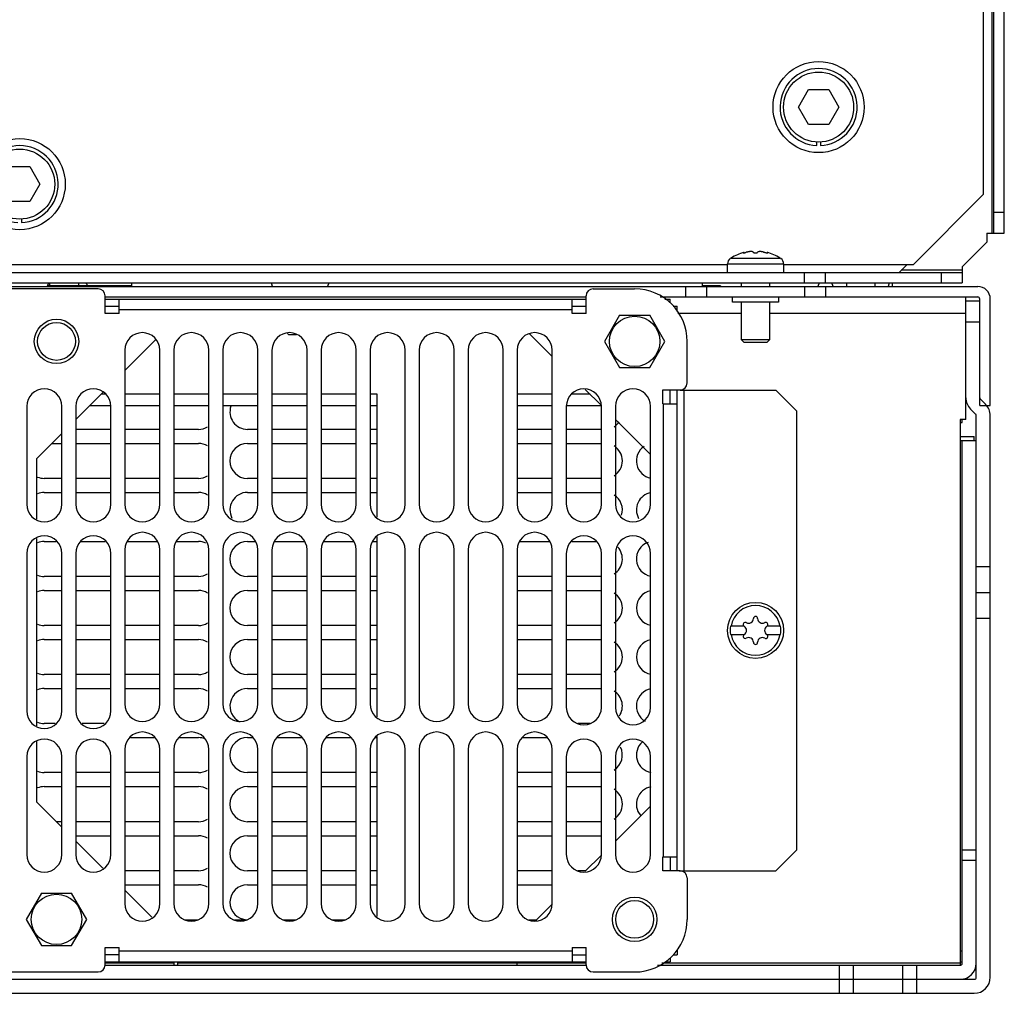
# Model space of a CAD drawing. Header units: millimetres. Extents: x 40 to 325, y 86 to 413.
# Tile 2 of 3: x 182 to 322, y 86 to 225. Entities that reach past the tile are written whole.
import ezdxf

# ---------------------------------------------------------------- set-up
doc = ezdxf.new("R2010")
doc.units = ezdxf.units.MM
doc.header["$LTSCALE"] = 32.711303
doc.layers.get('0').update_dxf_attribs({"linetype": 'CONTINUOUS'})

msp = doc.modelspace()

# ---------------------------------------------------------------- linework, layer by layer
at = {"color": 7, "linetype": 'Continuous'}
for p, q in [((322.22, 194.04), (322.22, 374.34)), ((320.42, 372.54), (320.42, 194.04)), ((320.72, 194.04), (320.72, 372.84)), ((319.22, 372.14), (319.22, 199.54)), ((292.83, 212.04), (294.27, 214.54)), ((294.27, 214.54), (297.16, 214.54)), ((297.16, 214.54), (298.6, 212.04)), ((294.27, 209.54), (292.83, 212.04)), ((298.6, 212.04), (297.16, 209.54)), ((297.16, 209.54), (294.27, 209.54)), ((295.47, 206.55), (295.47, 207.05)), ((295.97, 207.05), (295.97, 206.55)), ((180.27, 203.54), (183.16, 203.54)), ((183.16, 203.54), (184.6, 201.04)), ((184.6, 201.04), (183.16, 198.54)), ((309.22, 189.54), (319.22, 199.54)), ((183.16, 198.54), (180.27, 198.54)), ((320.72, 197.04), (322.22, 197.04)), ((181.97, 196.05), (181.97, 195.55)), ((319.72, 194.04), (322.22, 194.04)), ((319.72, 194.04), (319.72, 192.74)), ((316.22, 189.24), (319.72, 192.74)), ((284.95, 191.24), (284.99, 191.22)), ((285.08, 191.23), (285.08, 191.3)), ((288.36, 191.3), (288.36, 191.23)), ((283.11, 190.44), (283.16, 190.44)), ((283.22, 190.49), (290.21, 190.49)), ((290.28, 190.44), (290.33, 190.44)), ((47.22, 188.44), (316.22, 188.44)), ((282.72, 189.54), (80.72, 189.54)), ((282.72, 189.65), (290.72, 189.65)), ((282.72, 188.44), (282.72, 189.65)), ((290.72, 189.65), (290.72, 188.44)), ((309.22, 189.54), (290.72, 189.54)), ((293.72, 186.94), (293.72, 188.44)), ((296.72, 186.94), (296.72, 188.44)), ((307.22, 188.44), (308.32, 189.54)), ((316.22, 188.74), (307.52, 188.74)), ((313.22, 188.44), (313.22, 186.94)), ((316.22, 189.24), (316.22, 186.94)), ((47.22, 186.94), (316.22, 186.94)), ((185.81, 186.94), (185.63, 186.44)), ((185.98, 186.94), (185.96, 186.54)), ((190.12, 186.94), (190.12, 186.54)), ((191.47, 186.54), (191.11, 186.94)), ((197.72, 186.53), (197.72, 186.94)), ((217.81, 186.44), (217.63, 186.94)), ((225.81, 186.94), (225.63, 186.44)), ((279.12, 186.94), (279.12, 186.53)), ((284.72, 186.44), (284.72, 186.94)), ((288.72, 186.94), (288.72, 186.44)), ((295.81, 186.94), (295.63, 186.44)), ((297.81, 186.44), (297.63, 186.94)), ((299.72, 186.94), (299.72, 186.44)), ((303.72, 186.94), (303.72, 186.44)), ((305.81, 186.94), (305.63, 186.44)), ((306.22, 186.94), (306.22, 186.44)), ((45.02, 186.44), (318.42, 186.44)), ((192.9, 186.09), (170.54, 186.09)), ((197.72, 186.54), (185.66, 186.54)), ((263.54, 186.09), (269.47, 186.09)), ((276.72, 186.44), (276.72, 184.94)), ((281.72, 186.54), (279.12, 186.54)), ((279.72, 186.44), (279.72, 184.94)), ((281.72, 186.54), (281.72, 186.44)), ((293.72, 186.44), (293.72, 184.94)), ((296.72, 186.44), (296.72, 184.94)), ((193.9, 182.59), (193.9, 185.09)), ((193.9, 184.94), (262.54, 184.94)), ((193.9, 184.64), (262.54, 184.64)), ((195.9, 182.59), (195.9, 184.64)), ((260.54, 182.59), (260.54, 184.64)), ((262.54, 182.59), (262.54, 185.09)), ((273.13, 184.94), (318.42, 184.94)), ((273.76, 184.64), (274.52, 184.64)), ((274.52, 184.08), (274.52, 184.64)), ((283.42, 184.19), (283.42, 184.94)), ((290.02, 184.19), (283.42, 184.19)), ((284.72, 178.82), (284.72, 184.19)), ((288.72, 184.19), (288.72, 178.82)), ((290.02, 184.94), (290.02, 184.19)), ((316.72, 167.44), (316.72, 184.94)), ((318.72, 184.34), (316.72, 184.34)), ((318.72, 169.44), (318.72, 184.64)), ((320.22, 169.44), (320.22, 184.64)), ((193.9, 183.64), (195.9, 183.64)), ((195.9, 183.14), (260.54, 183.14)), ((260.54, 183.64), (262.54, 183.64)), ((274.96, 183.64), (275.52, 183.64)), ((275.52, 182.88), (275.52, 183.64)), ((193.9, 182.64), (195.9, 182.64)), ((195.9, 182.59), (193.9, 182.59)), ((260.54, 182.64), (262.54, 182.64)), ((262.54, 182.59), (260.54, 182.59)), ((267.31, 182.33), (265.16, 178.59)), ((267.31, 182.33), (271.62, 182.33)), ((273.78, 178.59), (271.62, 182.33)), ((275.63, 182.64), (284.72, 182.64)), ((288.72, 182.64), (316.72, 182.64)), ((318.72, 181.34), (316.72, 181.34)), ((196.72, 174.43), (201.16, 178.87)), ((220.1, 179.54), (219.92, 179.72)), ((221.23, 179.54), (220.1, 179.54)), ((254.43, 179.71), (257.72, 176.43)), ((265.16, 178.59), (267.31, 174.86)), ((271.62, 174.86), (273.78, 178.59)), ((276.97, 172.66), (276.97, 178.59)), ((288.72, 178.82), (284.72, 178.82)), ((285.1, 178.44), (284.72, 178.82)), ((288.34, 178.44), (285.1, 178.44)), ((288.72, 178.82), (288.34, 178.44)), ((196.72, 177.34), (196.72, 155.34)), ((201.72, 155.34), (201.72, 177.34)), ((203.72, 177.34), (203.72, 155.34)), ((208.72, 155.34), (208.72, 177.34)), ((210.72, 177.34), (210.72, 155.34)), ((215.72, 155.34), (215.72, 177.34)), ((217.72, 177.34), (217.72, 155.34)), ((222.72, 155.34), (222.72, 177.34)), ((224.72, 177.34), (224.72, 155.34)), ((229.72, 155.34), (229.72, 177.34)), ((231.72, 177.34), (231.72, 155.34)), ((236.72, 155.34), (236.72, 177.34)), ((238.72, 177.34), (238.72, 155.34)), ((243.72, 155.34), (243.72, 177.34)), ((245.72, 177.34), (245.72, 155.34)), ((250.72, 155.34), (250.72, 177.34)), ((252.72, 177.34), (252.72, 155.34)), ((257.72, 155.34), (257.72, 177.34)), ((267.31, 174.86), (271.62, 174.86)), ((262.43, 171.72), (264.67, 169.47)), ((273.47, 171.66), (275.97, 171.66)), ((273.47, 169.66), (273.47, 171.66)), ((274.52, 169.66), (274.52, 171.66)), ((275.52, 103.02), (275.52, 171.66)), ((275.97, 171.64), (289.62, 171.64)), ((276.52, 103.04), (276.52, 171.64)), ((292.62, 168.64), (289.62, 171.64)), ((189.72, 167.43), (193.58, 171.29)), ((193.93, 171.04), (193.33, 171.04)), ((201.72, 171.04), (196.72, 171.04)), ((208.72, 171.04), (203.72, 171.04)), ((215.72, 171.04), (210.72, 171.04)), ((222.72, 171.04), (217.72, 171.04)), ((229.72, 171.04), (224.72, 171.04)), ((232.72, 171.04), (231.72, 171.04)), ((232.72, 153.49), (232.72, 171.04)), ((257.72, 171.04), (252.72, 171.04)), ((263.11, 171.04), (260.51, 171.04)), ((319.54, 169.61), (318.81, 170.35)), ((182.72, 169.34), (182.72, 155.34)), ((187.72, 155.34), (187.72, 169.34)), ((189.72, 169.34), (189.72, 155.34)), ((191.73, 169.44), (194.72, 169.44)), ((194.72, 155.34), (194.72, 169.34)), ((196.72, 169.44), (201.72, 169.44)), ((203.72, 169.44), (208.72, 169.44)), ((210.72, 169.44), (215.72, 169.44)), ((217.72, 169.44), (222.72, 169.44)), ((224.72, 169.44), (229.72, 169.44)), ((231.72, 169.44), (232.72, 169.44)), ((252.72, 169.44), (257.72, 169.44)), ((259.72, 169.44), (264.71, 169.44)), ((259.72, 169.34), (259.72, 155.34)), ((264.72, 155.34), (264.72, 169.34)), ((266.72, 169.34), (266.72, 155.34)), ((271.72, 155.34), (271.72, 169.34)), ((273.47, 169.66), (275.52, 169.66)), ((273.52, 169.66), (273.52, 105.02)), ((292.62, 106.04), (292.62, 168.64)), ((317.39, 168.94), (318.13, 168.2)), ((318.72, 169.44), (320.22, 169.44)), ((266.72, 167.43), (271.72, 162.43)), ((316.72, 167.44), (315.92, 167.44)), ((315.92, 167.44), (315.92, 89.54)), ((316.22, 167.04), (316.22, 167.44)), ((318.22, 87.84), (318.22, 167.99)), ((320.22, 87.84), (320.22, 167.99)), ((194.72, 166.04), (189.72, 166.04)), ((201.72, 166.04), (196.72, 166.04)), ((207.22, 166.04), (203.72, 166.04)), ((215.72, 166.04), (214.22, 166.04)), ((222.72, 166.04), (217.72, 166.04)), ((229.72, 166.04), (224.72, 166.04)), ((232.72, 166.04), (231.72, 166.04)), ((257.72, 166.04), (252.72, 166.04)), ((264.72, 166.04), (259.72, 166.04)), ((315.92, 167.04), (316.22, 167.04)), ((184.12, 161.83), (187.72, 165.43)), ((315.92, 165.04), (317.92, 165.04)), ((315.92, 164.44), (318.22, 164.44)), ((316.22, 89.84), (316.22, 164.44)), ((317.92, 164.44), (317.92, 165.04)), ((186.33, 164.04), (187.72, 164.04)), ((189.72, 164.04), (194.72, 164.04)), ((196.72, 164.04), (201.72, 164.04)), ((203.72, 164.04), (207.22, 164.04)), ((214.22, 164.04), (215.72, 164.04)), ((217.72, 164.04), (222.72, 164.04)), ((224.72, 164.04), (229.72, 164.04)), ((231.72, 164.04), (232.72, 164.04)), ((252.72, 164.04), (257.72, 164.04)), ((259.72, 164.04), (264.72, 164.04)), ((184.12, 161.83), (184.12, 153.2)), ((187.72, 159.04), (185.22, 159.04)), ((194.72, 159.04), (189.72, 159.04)), ((201.72, 159.04), (196.72, 159.04)), ((207.22, 159.04), (203.72, 159.04)), ((215.72, 159.04), (214.22, 159.04)), ((222.72, 159.04), (217.72, 159.04)), ((229.72, 159.04), (224.72, 159.04)), ((232.72, 159.04), (231.72, 159.04)), ((257.72, 159.04), (252.72, 159.04)), ((264.72, 159.04), (259.72, 159.04)), ((185.22, 157.04), (187.72, 157.04)), ((189.72, 157.04), (194.72, 157.04)), ((196.72, 157.04), (201.72, 157.04)), ((203.72, 157.04), (207.22, 157.04)), ((214.22, 157.04), (215.72, 157.04)), ((217.72, 157.04), (222.72, 157.04)), ((224.72, 157.04), (229.72, 157.04)), ((231.72, 157.04), (232.72, 157.04)), ((252.72, 157.04), (257.72, 157.04)), ((259.72, 157.04), (264.72, 157.04)), ((184.12, 150.48), (184.12, 123.7)), ((232.72, 124.99), (232.72, 150.69)), ((185.22, 150.04), (186.93, 150.04)), ((190.51, 150.04), (193.93, 150.04)), ((197.11, 150.04), (201.32, 150.04)), ((204.11, 150.04), (207.22, 150.04)), ((214.22, 150.04), (215.32, 150.04)), ((218.11, 150.04), (222.32, 150.04)), ((225.11, 150.04), (229.32, 150.04)), ((232.11, 150.04), (232.72, 150.04)), ((253.11, 150.04), (257.32, 150.04)), ((260.51, 150.04), (263.93, 150.04)), ((182.72, 148.34), (182.72, 125.84)), ((187.72, 125.84), (187.72, 148.34)), ((189.72, 148.34), (189.72, 125.84)), ((194.72, 125.84), (194.72, 148.34)), ((196.72, 148.84), (196.72, 126.84)), ((201.72, 126.84), (201.72, 148.84)), ((203.72, 148.84), (203.72, 126.84)), ((208.72, 126.84), (208.72, 148.84)), ((210.72, 148.84), (210.72, 126.84)), ((215.72, 126.84), (215.72, 148.84)), ((217.72, 148.84), (217.72, 126.84)), ((222.72, 126.84), (222.72, 148.84)), ((224.72, 148.84), (224.72, 126.84)), ((229.72, 126.84), (229.72, 148.84)), ((231.72, 148.84), (231.72, 126.84)), ((236.72, 126.84), (236.72, 148.84)), ((238.72, 148.84), (238.72, 126.84)), ((243.72, 126.84), (243.72, 148.84)), ((245.72, 148.84), (245.72, 126.84)), ((250.72, 126.84), (250.72, 148.84)), ((252.72, 148.84), (252.72, 126.84)), ((257.72, 126.84), (257.72, 148.84)), ((259.72, 148.34), (259.72, 126.34)), ((264.72, 126.34), (264.72, 148.34)), ((266.72, 148.34), (266.72, 126.34)), ((271.72, 126.34), (271.72, 148.34)), ((318.22, 146.45), (320.22, 146.45)), ((187.72, 145.04), (185.22, 145.04)), ((194.72, 145.04), (189.72, 145.04)), ((201.72, 145.04), (196.72, 145.04)), ((207.22, 145.04), (203.72, 145.04)), ((215.72, 145.04), (214.22, 145.04)), ((222.72, 145.04), (217.72, 145.04)), ((229.72, 145.04), (224.72, 145.04)), ((232.72, 145.04), (231.72, 145.04)), ((257.72, 145.04), (252.72, 145.04)), ((264.72, 145.04), (259.72, 145.04)), ((185.22, 143.04), (187.72, 143.04)), ((189.72, 143.04), (194.72, 143.04)), ((196.72, 143.04), (201.72, 143.04)), ((203.72, 143.04), (207.22, 143.04)), ((214.22, 143.04), (215.72, 143.04)), ((217.72, 143.04), (222.72, 143.04)), ((224.72, 143.04), (229.72, 143.04)), ((231.72, 143.04), (232.72, 143.04)), ((252.72, 143.04), (257.72, 143.04)), ((259.72, 143.04), (264.72, 143.04)), ((320.22, 142.68), (318.22, 142.68)), ((187.72, 138.04), (185.22, 138.04)), ((194.72, 138.04), (189.72, 138.04)), ((201.72, 138.04), (196.72, 138.04)), ((207.22, 138.04), (203.72, 138.04)), ((215.72, 138.04), (214.22, 138.04)), ((222.72, 138.04), (217.72, 138.04)), ((229.72, 138.04), (224.72, 138.04)), ((232.72, 138.04), (231.72, 138.04)), ((257.72, 138.04), (252.72, 138.04)), ((264.72, 138.04), (259.72, 138.04)), ((285.08, 137.94), (283.16, 137.94)), ((290.28, 137.94), (288.36, 137.94)), ((320.22, 139.04), (318.22, 139.04)), ((283.16, 136.74), (285.08, 136.74)), ((288.36, 136.74), (290.28, 136.74)), ((185.22, 136.04), (187.72, 136.04)), ((189.72, 136.04), (194.72, 136.04)), ((196.72, 136.04), (201.72, 136.04)), ((203.72, 136.04), (207.22, 136.04)), ((214.22, 136.04), (215.72, 136.04)), ((217.72, 136.04), (222.72, 136.04)), ((224.72, 136.04), (229.72, 136.04)), ((231.72, 136.04), (232.72, 136.04)), ((252.72, 136.04), (257.72, 136.04)), ((259.72, 136.04), (264.72, 136.04)), ((187.72, 131.04), (185.22, 131.04)), ((194.72, 131.04), (189.72, 131.04)), ((201.72, 131.04), (196.72, 131.04)), ((207.22, 131.04), (203.72, 131.04)), ((215.72, 131.04), (214.22, 131.04)), ((222.72, 131.04), (217.72, 131.04)), ((229.72, 131.04), (224.72, 131.04)), ((232.72, 131.04), (231.72, 131.04)), ((257.72, 131.04), (252.72, 131.04)), ((264.72, 131.04), (259.72, 131.04)), ((185.22, 129.04), (187.72, 129.04)), ((189.72, 129.04), (194.72, 129.04)), ((196.72, 129.04), (201.72, 129.04)), ((203.72, 129.04), (207.22, 129.04)), ((214.22, 129.04), (215.72, 129.04)), ((217.72, 129.04), (222.72, 129.04)), ((224.72, 129.04), (229.72, 129.04)), ((231.72, 129.04), (232.72, 129.04)), ((252.72, 129.04), (257.72, 129.04)), ((259.72, 129.04), (264.72, 129.04)), ((186.79, 124.04), (185.22, 124.04)), ((193.79, 124.04), (190.65, 124.04)), ((263.1, 124.04), (261.34, 124.04)), ((184.12, 121.48), (184.12, 112.85)), ((197.51, 122.04), (200.93, 122.04)), ((204.51, 122.04), (207.22, 122.04)), ((214.22, 122.04), (214.93, 122.04)), ((218.51, 122.04), (221.93, 122.04)), ((225.51, 122.04), (228.93, 122.04)), ((232.51, 122.04), (232.72, 122.04)), ((232.72, 96.49), (232.72, 122.19)), ((253.51, 122.04), (256.93, 122.04)), ((196.72, 120.34), (196.72, 98.34)), ((201.72, 98.34), (201.72, 120.34)), ((203.72, 120.34), (203.72, 98.34)), ((208.72, 98.34), (208.72, 120.34)), ((210.72, 120.34), (210.72, 98.34)), ((215.72, 98.34), (215.72, 120.34)), ((217.72, 120.34), (217.72, 98.34)), ((222.72, 98.34), (222.72, 120.34)), ((224.72, 120.34), (224.72, 98.34)), ((229.72, 98.34), (229.72, 120.34)), ((231.72, 120.34), (231.72, 98.34)), ((236.72, 98.34), (236.72, 120.34)), ((238.72, 120.34), (238.72, 98.34)), ((243.72, 98.34), (243.72, 120.34)), ((245.72, 120.34), (245.72, 98.34)), ((250.72, 98.34), (250.72, 120.34)), ((252.72, 120.34), (252.72, 98.34)), ((257.72, 98.34), (257.72, 120.34)), ((182.72, 119.34), (182.72, 105.34)), ((187.72, 105.34), (187.72, 119.34)), ((189.72, 119.34), (189.72, 105.34)), ((194.72, 105.34), (194.72, 119.34)), ((259.72, 119.34), (259.72, 105.34)), ((264.72, 105.34), (264.72, 119.34)), ((266.72, 119.34), (266.72, 105.34)), ((271.72, 105.34), (271.72, 119.34)), ((187.72, 117.04), (185.22, 117.04)), ((194.72, 117.04), (189.72, 117.04)), ((201.72, 117.04), (196.72, 117.04)), ((207.22, 117.04), (203.72, 117.04)), ((215.72, 117.04), (214.22, 117.04)), ((222.72, 117.04), (217.72, 117.04)), ((229.72, 117.04), (224.72, 117.04)), ((232.72, 117.04), (231.72, 117.04)), ((257.72, 117.04), (252.72, 117.04)), ((264.72, 117.04), (259.72, 117.04)), ((185.22, 115.04), (187.72, 115.04)), ((189.72, 115.04), (194.72, 115.04)), ((196.72, 115.04), (201.72, 115.04)), ((203.72, 115.04), (207.22, 115.04)), ((214.22, 115.04), (215.72, 115.04)), ((217.72, 115.04), (222.72, 115.04)), ((224.72, 115.04), (229.72, 115.04)), ((231.72, 115.04), (232.72, 115.04)), ((252.72, 115.04), (257.72, 115.04)), ((259.72, 115.04), (264.72, 115.04)), ((187.72, 109.25), (184.12, 112.85)), ((271.72, 112.25), (266.72, 107.25)), ((187.72, 110.04), (186.93, 110.04)), ((194.72, 110.04), (189.72, 110.04)), ((201.72, 110.04), (196.72, 110.04)), ((207.22, 110.04), (203.72, 110.04)), ((215.72, 110.04), (214.22, 110.04)), ((222.72, 110.04), (217.72, 110.04)), ((229.72, 110.04), (224.72, 110.04)), ((232.72, 110.04), (231.72, 110.04)), ((257.72, 110.04), (252.72, 110.04)), ((264.72, 110.04), (259.72, 110.04)), ((189.72, 108.04), (194.72, 108.04)), ((193.58, 103.39), (189.72, 107.25)), ((196.72, 108.04), (201.72, 108.04)), ((203.72, 108.04), (207.22, 108.04)), ((214.22, 108.04), (215.72, 108.04)), ((217.72, 108.04), (222.72, 108.04)), ((224.72, 108.04), (229.72, 108.04)), ((231.72, 108.04), (232.72, 108.04)), ((252.72, 108.04), (257.72, 108.04)), ((259.72, 108.04), (264.72, 108.04)), ((289.62, 103.04), (292.62, 106.04)), ((316.22, 106.04), (318.22, 106.04)), ((264.67, 105.21), (262.43, 102.96)), ((273.47, 105.02), (275.52, 105.02)), ((273.47, 103.02), (273.47, 105.02)), ((274.52, 105.02), (274.52, 103.02)), ((316.22, 104.54), (318.22, 104.54)), ((201.72, 103.04), (196.72, 103.04)), ((207.22, 103.04), (203.72, 103.04)), ((215.72, 103.04), (214.22, 103.04)), ((222.72, 103.04), (217.72, 103.04)), ((229.72, 103.04), (224.72, 103.04)), ((232.72, 103.04), (231.72, 103.04)), ((257.72, 103.04), (252.72, 103.04)), ((262.51, 103.04), (261.35, 103.04)), ((275.97, 103.02), (273.47, 103.02)), ((275.81, 103.04), (289.62, 103.04)), ((276.97, 102.02), (276.97, 96.09)), ((184.81, 99.83), (182.66, 96.09)), ((184.81, 99.83), (189.12, 99.83)), ((191.28, 96.09), (189.12, 99.83)), ((196.72, 101.04), (201.72, 101.04)), ((200.58, 96.39), (196.72, 100.25)), ((203.72, 101.04), (207.22, 101.04)), ((214.22, 101.04), (215.72, 101.04)), ((217.72, 101.04), (222.72, 101.04)), ((224.72, 101.04), (229.72, 101.04)), ((231.72, 101.04), (232.72, 101.04)), ((252.72, 101.04), (257.72, 101.04)), ((257.67, 98.21), (255.43, 95.96)), ((182.66, 96.09), (184.81, 92.36)), ((189.12, 92.36), (191.28, 96.09)), ((205.35, 96.04), (207.1, 96.04)), ((212.35, 96.04), (214.1, 96.04)), ((219.35, 96.04), (221.1, 96.04)), ((226.35, 96.04), (228.1, 96.04)), ((254.35, 96.04), (255.51, 96.04)), ((184.81, 92.36), (189.12, 92.36)), ((193.9, 92.09), (195.9, 92.09)), ((193.9, 89.59), (193.9, 92.09)), ((195.9, 90.04), (195.9, 92.09)), ((260.54, 91.54), (195.9, 91.54)), ((260.54, 92.09), (262.54, 92.09)), ((260.54, 92.09), (260.54, 90.04)), ((262.54, 89.59), (262.54, 92.09)), ((275.52, 91.8), (275.52, 91.04)), ((316.22, 91.54), (315.92, 91.54)), ((195.9, 91.04), (193.9, 91.04)), ((193.9, 90.04), (262.54, 90.04)), ((203.73, 90.04), (203.73, 89.54)), ((204.22, 90.04), (204.22, 89.54)), ((252.71, 89.54), (252.71, 90.04)), ((260.54, 91.04), (262.54, 91.04)), ((273.76, 90.04), (274.52, 90.04)), ((274.52, 90.6), (274.52, 90.04)), ((274.96, 91.04), (275.52, 91.04)), ((315.92, 90.04), (316.22, 90.04)), ((170.54, 88.59), (192.9, 88.59)), ((203.73, 89.84), (193.9, 89.84)), ((193.9, 89.54), (262.54, 89.54)), ((262.54, 89.84), (204.22, 89.84)), ((263.54, 88.59), (269.47, 88.59)), ((272.72, 89.54), (315.92, 89.54)), ((315.92, 89.84), (273.34, 89.84)), ((298.72, 85.54), (298.72, 89.54)), ((300.72, 85.54), (300.72, 89.54)), ((307.72, 85.54), (307.72, 89.54)), ((309.72, 85.54), (309.72, 89.54)), ((45.52, 87.54), (317.92, 87.54)), ((45.52, 85.54), (317.92, 85.54))]:
    msp.add_line(p, q, dxfattribs=at)
for centre, radius in [((295.72, 212.04), 6.5), ((295.72, 212.04), 5), ((181.72, 201.04), 6.5), ((181.72, 201.04), 5), ((186.97, 178.59), 3.17), ((186.97, 178.59), 2.7), ((269.47, 178.59), 3.6), ((286.72, 137.34), 4), ((186.97, 96.09), 3.6), ((269.47, 96.09), 3.17), ((269.47, 96.09), 2.7)]:
    msp.add_circle(centre, radius, dxfattribs=at)
for centre, radius, start, end in [((295.72, 212.04), 5.5, 272.6053, 267.3947), ((181.72, 201.04), 5.5, 272.6053, 267.3947), ((286.72, 185.04), 6.47, 104.6606, 122.6763), ((284.88, 192.6), 1.38, 278.2425, 278.9517), ((286.13, 188.85), 2.57, 100.5457, 101.0541), ((286.13, 188.84), 2.57, 95.9392, 100.5679), ((286.11, 189.03), 2.39, 94.8015, 95.9225), ((286.1, 189.2), 2.22, 93.276, 94.814), ((286.09, 189.33), 2.08, 92.6039, 93.2723), ((286.1, 190.28), 1.13, 85.414, 86.2152), ((286.22, 191.03), 0.374, 72.8123, 73.6821), ((287.34, 190.28), 1.13, 93.7874, 94.589), ((287.35, 189.33), 2.08, 86.7282, 87.3957), ((287.34, 189.17), 2.25, 85.1961, 86.7132), ((287.33, 189.02), 2.39, 84.0773, 85.1964), ((287.31, 188.85), 2.57, 81.1997, 84.0565), ((287.3, 188.81), 2.61, 79.4536, 81.2056), ((287.31, 188.84), 2.58, 78.9474, 79.454), ((288.55, 192.57), 1.35, 261.2859, 261.6874), ((286.72, 185.04), 6.47, 57.3237, 75.3394), ((288.52, 192.36), 1.14, 261.668, 263.3635), ((283.72, 189.65), 1, 127.7932, 180), ((283.77, 189.64), 1.01, 125.8271, 127.4052), ((283.77, 189.64), 1.01, 124.2514, 125.8279), ((283.77, 189.64), 1.01, 122.6758, 124.2504), ((289.67, 189.64), 1.01, 55.7496, 57.3242), ((289.67, 189.64), 1.01, 54.1721, 55.7486), ((289.67, 189.64), 1.01, 52.5948, 54.1729), ((289.72, 189.65), 1, 0, 52.2068), ((192.9, 185.09), 1, 0, 90), ((263.54, 185.09), 1, 90, 180), ((269.47, 178.59), 7.5, 0, 90), ((318.42, 184.64), 1.8, 0.0002, 90), ((318.42, 184.64), 0.3, 0, 90), ((199.22, 177.34), 2.5, 0, 180), ((206.22, 177.34), 2.5, 0, 180), ((213.22, 177.34), 2.5, 0, 180), ((220.22, 177.34), 2.5, 0, 180), ((227.22, 177.34), 2.5, 0, 180), ((234.22, 177.34), 2.5, 0, 180), ((241.22, 177.34), 2.5, 0, 180), ((248.22, 177.34), 2.5, 0, 180), ((255.22, 177.34), 2.5, 0, 180), ((185.22, 169.34), 2.5, 0, 180), ((192.22, 169.34), 2.5, 0, 180), ((262.22, 169.34), 2.5, 0, 180), ((269.22, 169.34), 2.5, 0, 180), ((275.97, 172.66), 1, 270, 360), ((319.02, 170.56), 2.3, 180, 225), ((319.02, 170.56), 0.3, 180, 225), ((214.22, 168.54), 2.5, 161.585, 270), ((317.92, 167.99), 2.3, 0, 45), ((317.92, 167.99), 0.3, 0, 45), ((207.22, 168.54), 2.5, 270, 301.6763), ((265.22, 168.54), 2.5, 301.6763, 325.5423), ((207.22, 161.54), 2.5, 58.3269, 90), ((214.22, 161.54), 2.5, 90, 270), ((265.22, 161.54), 2.5, 301.6763, 58.3269), ((272.22, 161.54), 2.5, 124.4599, 259.6519), ((185.22, 161.54), 2.5, 247.5283, 270), ((207.22, 161.54), 2.5, 270, 301.6763), ((185.22, 154.54), 2.5, 90, 112.4709), ((207.22, 154.54), 2.5, 58.3269, 90), ((214.22, 154.54), 2.5, 90, 208.0337), ((265.22, 154.54), 2.5, 342.534, 58.3269), ((272.22, 154.54), 2.5, 100.3475, 209.4178), ((185.22, 155.34), 2.5, 180, 360), ((192.22, 155.34), 2.5, 180, 360), ((199.22, 155.34), 2.5, 180, 360), ((206.22, 155.34), 2.5, 180, 360), ((213.22, 155.34), 2.5, 180, 360), ((220.22, 155.34), 2.5, 180, 360), ((227.22, 155.34), 2.5, 180, 360), ((234.22, 155.34), 2.5, 180, 360), ((241.22, 155.34), 2.5, 180, 360), ((248.22, 155.34), 2.5, 180, 360), ((255.22, 155.34), 2.5, 180, 360), ((262.22, 155.34), 2.5, 180, 360), ((269.22, 155.34), 2.5, 180, 360), ((185.22, 148.34), 2.5, 0, 180), ((192.22, 148.34), 2.5, 0, 180), ((199.22, 148.84), 2.5, 0, 180), ((206.22, 148.84), 2.5, 0, 180), ((213.22, 148.84), 2.5, 0, 180), ((220.22, 148.84), 2.5, 0, 180), ((227.22, 148.84), 2.5, 0, 180), ((234.22, 148.84), 2.5, 0, 180), ((241.22, 148.84), 2.5, 0, 180), ((248.22, 148.84), 2.5, 0, 180), ((255.22, 148.84), 2.5, 0, 180), ((262.22, 148.34), 2.5, 0, 180), ((269.22, 148.34), 2.5, 0, 180), ((185.22, 147.54), 2.5, 90, 112.4709), ((207.22, 147.54), 2.5, 64.7156, 90), ((214.22, 147.54), 2.5, 90, 270), ((265.22, 147.54), 2.5, 301.6763, 42.4067), ((272.22, 147.54), 2.5, 109.5694, 259.6519), ((185.22, 147.54), 2.5, 247.5283, 270), ((207.22, 147.54), 2.5, 270, 301.6763), ((185.22, 140.54), 2.5, 90, 112.4709), ((207.22, 140.54), 2.5, 58.3269, 90), ((214.22, 140.54), 2.5, 90, 270), ((265.22, 140.54), 2.5, 301.6763, 58.3269), ((272.22, 140.54), 2.5, 100.3475, 259.6519), ((286.72, 137.34), 3.55, 9.7431, 170.2569), ((286.72, 139.04), 0.3, 0, 180), ((185.22, 140.54), 2.5, 247.5283, 270), ((207.22, 140.54), 2.5, 270, 301.6763), ((286.72, 137.34), 3.61, 170.4403, 189.5597), ((285.25, 138.19), 0.3, 60, 240), ((284.76, 137.34), 0.681, 300, 60), ((285.74, 139.04), 0.681, 240, 360), ((287.7, 139.04), 0.681, 180, 300), ((288.68, 137.34), 0.681, 120, 240), ((288.19, 138.19), 0.3, 300, 120), ((286.72, 137.34), 3.61, 350.4403, 9.5597), ((286.72, 137.34), 3.55, 189.7431, 350.2569), ((285.25, 136.49), 0.3, 120, 300), ((285.74, 135.64), 0.681, 0, 120), ((287.7, 135.64), 0.681, 60, 180), ((288.19, 136.49), 0.3, 240, 60), ((185.22, 133.54), 2.5, 90, 112.4709), ((207.22, 133.54), 2.5, 58.3269, 90), ((214.22, 133.54), 2.5, 90, 270), ((265.22, 133.54), 2.5, 301.6763, 58.3269), ((272.22, 133.54), 2.5, 100.3475, 259.6519), ((286.72, 135.64), 0.3, 180, 360), ((185.22, 133.54), 2.5, 247.5283, 270), ((207.22, 133.54), 2.5, 270, 301.6763), ((185.22, 126.54), 2.5, 90, 112.4709), ((207.22, 126.54), 2.5, 58.3269, 90), ((214.22, 126.54), 2.5, 90, 243.5646), ((265.22, 126.54), 2.5, 325.7122, 58.3269), ((272.22, 126.54), 2.5, 100.3475, 240.1096), ((199.22, 126.84), 2.5, 180, 360), ((206.22, 126.84), 2.5, 180, 360), ((213.22, 126.84), 2.5, 180, 360), ((220.22, 126.84), 2.5, 180, 360), ((227.22, 126.84), 2.5, 180, 360), ((234.22, 126.84), 2.5, 180, 360), ((241.22, 126.84), 2.5, 180, 360), ((248.22, 126.84), 2.5, 180, 360), ((255.22, 126.84), 2.5, 180, 360), ((185.22, 125.84), 2.5, 180, 360), ((192.22, 125.84), 2.5, 180, 360), ((262.22, 126.34), 2.5, 180, 360), ((269.22, 126.34), 2.5, 180, 360), ((185.22, 126.54), 2.5, 247.5283, 270), ((199.22, 120.34), 2.5, 0, 180), ((206.22, 120.34), 2.5, 0, 180), ((213.22, 120.34), 2.5, 0, 180), ((220.22, 120.34), 2.5, 0, 180), ((227.22, 120.34), 2.5, 0, 180), ((234.22, 120.34), 2.5, 0, 180), ((241.22, 120.34), 2.5, 0, 180), ((248.22, 120.34), 2.5, 0, 180), ((255.22, 120.34), 2.5, 0, 180), ((185.22, 119.34), 2.5, 0, 180), ((192.22, 119.34), 2.5, 0, 180), ((207.22, 119.54), 2.5, 68.4869, 90), ((214.22, 119.54), 2.5, 90, 270), ((262.22, 119.34), 2.5, 0, 180), ((269.22, 119.34), 2.5, 0, 180), ((272.22, 119.54), 2.5, 132.3932, 259.6519), ((265.22, 119.54), 2.5, 301.6763, 27.3169), ((185.22, 119.54), 2.5, 247.5283, 270), ((207.22, 119.54), 2.5, 270, 301.6763), ((185.22, 112.54), 2.5, 90, 112.4709), ((207.22, 112.54), 2.5, 58.3269, 90), ((214.22, 112.54), 2.5, 90, 270), ((265.22, 112.54), 2.5, 301.6763, 58.3269), ((272.22, 112.54), 2.5, 100.3475, 219.2617), ((207.22, 112.54), 2.5, 270, 301.6763), ((207.22, 105.54), 2.5, 58.3269, 90), ((214.22, 105.54), 2.5, 90, 270), ((185.22, 105.34), 2.5, 180, 360), ((192.22, 105.34), 2.5, 180, 360), ((262.22, 105.34), 2.5, 180, 360), ((269.22, 105.34), 2.5, 180, 360), ((207.22, 105.54), 2.5, 270, 301.6763), ((275.97, 102.02), 1, 0, 90), ((207.22, 98.54), 2.5, 58.3269, 90), ((214.22, 98.54), 2.5, 90, 268.2772), ((199.22, 98.34), 2.5, 180, 360), ((206.22, 98.34), 2.5, 180, 360), ((213.22, 98.34), 2.5, 180, 360), ((220.22, 98.34), 2.5, 180, 360), ((227.22, 98.34), 2.5, 180, 360), ((234.22, 98.34), 2.5, 180, 360), ((241.22, 98.34), 2.5, 180, 360), ((248.22, 98.34), 2.5, 180, 360), ((255.22, 98.34), 2.5, 180, 360), ((269.47, 96.09), 7.5, 270, 360), ((192.9, 89.59), 1, 270, 360), ((263.54, 89.59), 1, 180, 270), ((315.92, 89.84), 2.3, 270, 360), ((315.92, 89.84), 0.3, 270, 360), ((317.92, 87.84), 2.3, 270, 360), ((317.92, 87.84), 0.3, 270, 360)]:
    msp.add_arc(centre, radius, start, end, dxfattribs=at)
for points, knots in [([(284.98, 191.26), (284.97, 191.26), (284.96, 191.25), (284.95, 191.24), (284.95, 191.24), (284.95, 191.24)], [0, 0, 0, 0, 0.661845, 0.866942, 1, 1, 1, 1]), ([(285.08, 191.3), (285.06, 191.3), (285.03, 191.28), (284.99, 191.27), (284.98, 191.26)], [0, 0, 0, 0, 0.563256, 1, 1, 1, 1]), ([(284.99, 191.22), (285, 191.22), (285.03, 191.23), (285.06, 191.23), (285.08, 191.23)], [0, 0, 0, 0, 0.438498, 1, 1, 1, 1]), ([(285.09, 191.24), (285.11, 191.24), (285.16, 191.25), (285.21, 191.26), (285.24, 191.27)], [0, 0, 0, 0, 0.234695, 1, 1, 1, 1]), ([(285.24, 191.27), (285.26, 191.27), (285.31, 191.28), (285.36, 191.3), (285.4, 191.31)], [0, 0, 0, 0, 0.260143, 1, 1, 1, 1]), ([(285.64, 191.37), (285.61, 191.36), (285.53, 191.35), (285.45, 191.32), (285.4, 191.31)], [0, 0, 0, 0, 0.260372, 1, 1, 1, 1]), ([(286.17, 191.41), (286.16, 191.41), (286.1, 191.41), (286.04, 191.41), (285.99, 191.41)], [0, 0, 0, 0, 0.232374, 1, 1, 1, 1]), ([(286.32, 191.39), (286.3, 191.39), (286.26, 191.4), (286.21, 191.41), (286.19, 191.41)], [0, 0, 0, 0, 0.456375, 1, 1, 1, 1]), ([(286.33, 191.38), (286.34, 191.38), (286.36, 191.37), (286.39, 191.35), (286.41, 191.33), (286.42, 191.31), (286.42, 191.31)], [0, 0, 0, 0, 0.33483, 0.601844, 0.814126, 1, 1, 1, 1]), ([(286.42, 191.31), (286.42, 191.29), (286.43, 191.28), (286.45, 191.27), (286.47, 191.26), (286.51, 191.25), (286.55, 191.24), (286.62, 191.23), (286.68, 191.22), (286.72, 191.22)], [0, 0, 0, 0, 0.11722, 0.161211, 0.211716, 0.331856, 0.475547, 0.638677, 1, 1, 1, 1]), ([(286.72, 191.22), (286.76, 191.22), (286.81, 191.23), (286.88, 191.24), (286.93, 191.25), (286.96, 191.26), (286.98, 191.27), (287, 191.28), (287.02, 191.29), (287.02, 191.31)], [0, 0, 0, 0, 0.361331, 0.524453, 0.668136, 0.788273, 0.838777, 0.88277, 1, 1, 1, 1]), ([(287.11, 191.39), (287.1, 191.38), (287.08, 191.37), (287.04, 191.35), (287.02, 191.33), (287.02, 191.31), (287.02, 191.31)], [0, 0, 0, 0, 0.337466, 0.605327, 0.816562, 1, 1, 1, 1]), ([(287.25, 191.41), (287.23, 191.41), (287.18, 191.4), (287.13, 191.39), (287.11, 191.39)], [0, 0, 0, 0, 0.543652, 1, 1, 1, 1]), ([(287.44, 191.41), (287.43, 191.41), (287.37, 191.41), (287.31, 191.41), (287.27, 191.41)], [0, 0, 0, 0, 0.266347, 1, 1, 1, 1]), ([(287.8, 191.37), (287.82, 191.36), (287.9, 191.35), (287.98, 191.32), (288.04, 191.31)], [0, 0, 0, 0, 0.260507, 1, 1, 1, 1]), ([(288.04, 191.31), (288.05, 191.3), (288.1, 191.29), (288.15, 191.28), (288.19, 191.27)], [0, 0, 0, 0, 0.235806, 1, 1, 1, 1]), ([(288.19, 191.27), (288.2, 191.26), (288.26, 191.25), (288.31, 191.24), (288.35, 191.23)], [0, 0, 0, 0, 0.261654, 1, 1, 1, 1]), ([(288.49, 191.24), (288.49, 191.24), (288.49, 191.24), (288.48, 191.25), (288.45, 191.27), (288.41, 191.28), (288.37, 191.3), (288.36, 191.3)], [0, 0, 0, 0, 0.04036, 0.103596, 0.308714, 0.613182, 1, 1, 1, 1]), ([(288.39, 191.23), (288.4, 191.23), (288.42, 191.23), (288.44, 191.22), (288.46, 191.22)], [0, 0, 0, 0, 0.293256, 1, 1, 1, 1]), ([(288.46, 191.22), (288.46, 191.23), (288.47, 191.23), (288.48, 191.23), (288.49, 191.23), (288.49, 191.24)], [0, 0, 0, 0, 0.39459, 0.686645, 1, 1, 1, 1])]:
    msp.add_open_spline(points, degree=3, knots=knots, dxfattribs=at)

doc.saveas('drawing.dxf')
